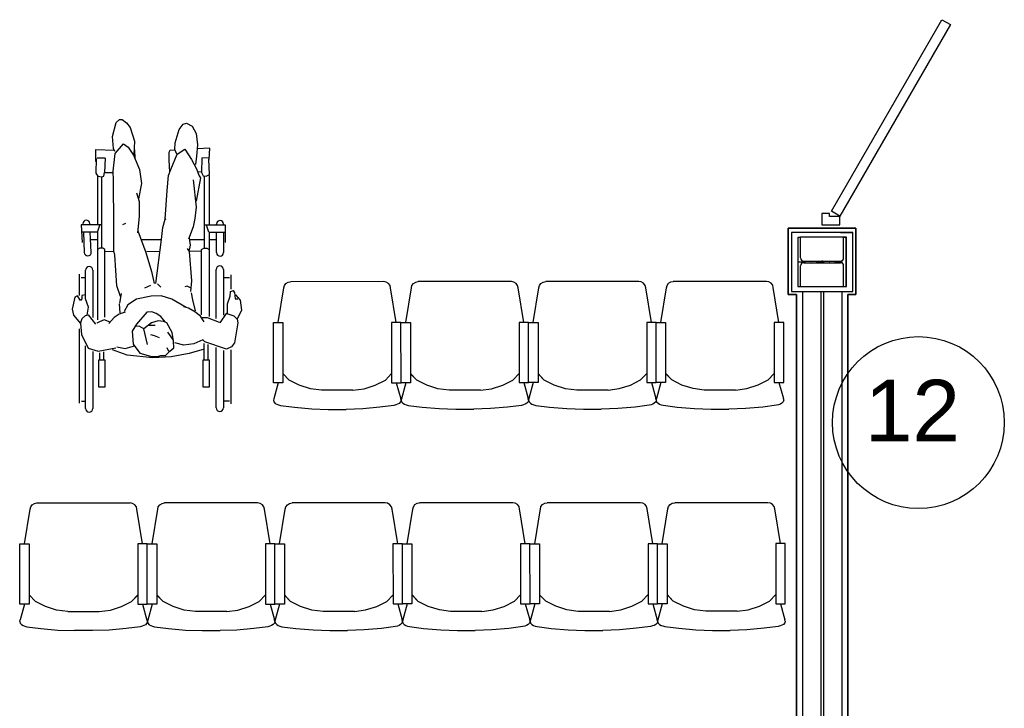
# Model space of a CAD drawing. Header units: millimetres. Extents: x -119471 to 297097, y -64331 to 65495.
# Tile 47 of 54: x 182506 to 186517, y -36454 to -33651. Entities that reach past the tile are written whole.
import ezdxf

# ---------------------------------------------------------------- set-up
doc = ezdxf.new("R2010")
doc.units = ezdxf.units.MM
doc.linetypes.add('GOST2.303 5', pattern=[75, 32.25, -21.5, 1.5, -19.75])
doc.styles.add('СГЕНЕРИР_СТИЛЬ_1', font='arial.ttf')

msp = doc.modelspace()

# ---------------------------------------------------------------- linework, layer by layer
at = {"color": 251, "linetype": 'Continuous', "true_color": 0x636466}
for p, q in [((182883, -34127.1), (182898.9, -34070.4)), ((182898.9, -34070.4), (182911.9, -34057.8)), ((182911.9, -34057.8), (182923, -34057.4)), ((182923, -34057.4), (182940.6, -34070.8)), ((182940.6, -34070.8), (182955.7, -34090.1)), ((182955.7, -34090.1), (182972.7, -34146.1)), ((183155.7, -34098.1), (183171, -34076.5)), ((183171, -34076.5), (183185.6, -34072.7)), ((183185.6, -34072.7), (183207.9, -34085.5)), ((183207.9, -34085.5), (183224.3, -34114.6)), ((182887.6, -34176), (182883, -34127.1)), ((183138.4, -34152.2), (183155.7, -34098.1)), ((183224.3, -34114.6), (183230.3, -34161)), ((182892.8, -34188.1), (182887.6, -34176)), ((182894.2, -34196), (182927.8, -34156.9)), ((182927.8, -34156.9), (182947.7, -34169.7)), ((182947.7, -34169.7), (182969.1, -34203.5)), ((182972.7, -34146.1), (182970, -34200.6)), ((183137.6, -34180.2), (183138.4, -34152.2)), ((183230.3, -34161), (183226.4, -34206.5)), ((183279.6, -34174.6), (183228.8, -34177.7)), ((183277.4, -34220.5), (183279.6, -34174.6)), ((182814.2, -34180.2), (182814.9, -34228.3)), ((182815.3, -34180), (182890.2, -34182)), ((182816.9, -34216), (182816.1, -34276.8)), ((182853.6, -34215.2), (182820.9, -34215.5)), ((182853.6, -34215.2), (182851.7, -34273.8)), ((182886.2, -34268), (182894.2, -34196)), ((182969.1, -34203.5), (182993.8, -34261.8)), ((182973.4, -34181.6), (182975.2, -34218.1)), ((183113.5, -34192.1), (183113, -34223.8)), ((183117.1, -34184.5), (183113.5, -34192.1)), ((183138.9, -34183.2), (183117.1, -34184.5)), ((183121.2, -34261.4), (183147.6, -34199.2)), ((183145.4, -34198.4), (183137.6, -34180.2)), ((183147.6, -34199.2), (183178.2, -34178.2)), ((183178.2, -34178.2), (183206, -34220.3)), ((183226.4, -34206.5), (183221.2, -34241)), ((183247.4, -34213.2), (183246.4, -34273.3)), ((183247.4, -34213.2), (183277.5, -34212.6)), ((183113, -34223.8), (183116.5, -34270.1)), ((183206, -34220.3), (183225, -34255.6)), ((183225, -34255.6), (183236.9, -34287.2)), ((183278.8, -34282.2), (183276.7, -34218.9)), ((182816.1, -34276.8), (182823.5, -34287.8)), ((182822.5, -34286.3), (182822.5, -34486.7)), ((182823.5, -34287.8), (182840.2, -34291.4)), ((182840.2, -34291.4), (182848.3, -34288.4)), ((182840.6, -34581.3), (182840.6, -34291.2)), ((182848.3, -34288.4), (182851.7, -34273.8)), ((182853, -34273.8), (182882.4, -34273)), ((182888.1, -34305.8), (182886.2, -34268)), ((182993.8, -34261.8), (183001.7, -34318.5)), ((183106, -34346.4), (183112, -34286.1)), ((183112, -34286.1), (183121.2, -34261.4)), ((183242, -34295.4), (183224.5, -34390.3)), ((183232.7, -34271.2), (183244.9, -34269.8)), ((183236.9, -34287.2), (183242, -34295.4)), ((183246.4, -34273.3), (183252.7, -34286.8)), ((183252.7, -34286.8), (183265, -34289)), ((183259, -34581.3), (183259, -34287.4)), ((183265, -34289), (183278.8, -34282.2)), ((183277.1, -34285.2), (183277.1, -34486.7)), ((182889.7, -34489.5), (182888.1, -34305.8)), ((183001.7, -34318.5), (182990.2, -34380.9)), ((183212.8, -34303.4), (183225.1, -34414.8)), ((182980.9, -34355.9), (182991.7, -34391.6)), ((183098.3, -34463.9), (183106, -34346.4)), ((182991.7, -34391.6), (182991.8, -34451.9)), ((183225.1, -34414.8), (183218.7, -34460.1)), ((182991.8, -34451.9), (182985, -34518.6)), ((182756.4, -34486.6), (182760.2, -34558.2)), ((182840.9, -34486.7), (182756.4, -34486.7)), ((182763.3, -34482.8), (182763.5, -34486.6)), ((182791.9, -34486.7), (182791.7, -34481.4)), ((182823, -34516.4), (182832.7, -34487.2)), ((182888.5, -34592.8), (182889.7, -34489.5)), ((182925.3, -34485.2), (182937.5, -34480)), ((183088.3, -34497.3), (183098.3, -34463.9)), ((183098.3, -34463.9), (183101.8, -34462)), ((183212.2, -34494.5), (183193.7, -34545.4)), ((183218.7, -34460.1), (183212.2, -34494.5)), ((183258.7, -34486.7), (183343.2, -34486.7)), ((183276.6, -34516.4), (183266.9, -34487.2)), ((183307.7, -34485.7), (183307.7, -34483.1)), ((183336.1, -34483.1), (183336.1, -34487)), ((183343.2, -34486.7), (183342.7, -34558.4)), ((182822.7, -34516.6), (182758, -34516.6)), ((182764.9, -34516.6), (182768.7, -34599.2)), ((182797.1, -34597.9), (182793.3, -34516.8)), ((182822.7, -34516.6), (182822.7, -34873.8)), ((182986.7, -34511.1), (183019.6, -34599.6)), ((183083.5, -34546.4), (183088.3, -34497.3)), ((183276.9, -34516.6), (183276.9, -34859.5)), ((183276.9, -34516.6), (183343, -34516.6)), ((183307.7, -34599.7), (183307.7, -34518.5)), ((183336.1, -34516.6), (183336.1, -34599.7)), ((185774.6, -34517.3), (185649.6, -34517.3)), ((185773.2, -34499.9), (185847.2, -34499.9)), ((185849.6, -34517.3), (185899.6, -34517.3)), ((182822.7, -34548.2), (182794.8, -34548.2)), ((182823.8, -34548.2), (182794.8, -34548.2)), ((183083.3, -34548.2), (183000.5, -34548.2)), ((183060.8, -34725.4), (183083.5, -34546.4)), ((183200.2, -34569.7), (183194.8, -34595.7)), ((183196, -34540.4), (183200.2, -34569.7)), ((183259, -34548.2), (183197.2, -34548.2)), ((183307.7, -34548.2), (183276.9, -34548.2)), ((185677.1, -34537.3), (185687.1, -34537.3)), ((185677.1, -34737.3), (185677.1, -34537.3)), ((185687.1, -34621.1), (185687.1, -34537.3)), ((185862.1, -34621.1), (185862.1, -34537.3)), ((185862.1, -34537.3), (185872.1, -34537.3)), ((185872.1, -34737.3), (185872.1, -34537.3)), ((182831.5, -34581.8), (182822.7, -34586.4)), ((182844, -34581.8), (182831.5, -34581.8)), ((182852.8, -34586.4), (182844, -34581.8)), ((182887.2, -34596.1), (182852.7, -34595.6)), ((182852.8, -34862.4), (182852.8, -34586.4)), ((182893.8, -34609.8), (182888.5, -34592.8)), ((182901.5, -34734.6), (182893.8, -34609.8)), ((183019.6, -34599.6), (183042.3, -34676.1)), ((183073.4, -34596), (183023.3, -34595.7)), ((183187.2, -34582.2), (183195.9, -34595.7)), ((183195.9, -34595.7), (183204.8, -34714.1)), ((183244.3, -34594), (183199.4, -34594.6)), ((183246.8, -34586.4), (183255.6, -34581.8)), ((183246.8, -34852.4), (183246.8, -34586.4)), ((183255.6, -34581.8), (183268.1, -34581.8)), ((183268.1, -34581.8), (183276.9, -34586.4)), ((185687.1, -34737.3), (185687.1, -34653.6)), ((185700.1, -34634.1), (185849.1, -34634.1)), ((185700.1, -34640.6), (185849.1, -34640.6)), ((185862.1, -34737.3), (185862.1, -34653.6)), ((182748.1, -34687.5), (182748.1, -34773.9)), ((182774.2, -34788.5), (182774.2, -34671.1)), ((182803.4, -34671.1), (182803.4, -34863.8)), ((183042.3, -34676.1), (183053.2, -34724.9)), ((183306.1, -34868.1), (183306.1, -34668)), ((183335.3, -34668), (183335.3, -34853.8)), ((183366, -34690.4), (183366, -34748.2)), ((182775, -34702.7), (182756.4, -34702.7)), ((182916.1, -34778.6), (182901.5, -34734.6)), ((183015.4, -34742.9), (183039.7, -34732.5)), ((183066.9, -34727), (183080.2, -34740.6)), ((183187.2, -34736.7), (183178.4, -34739.2)), ((183201.6, -34742.6), (183187.2, -34736.7)), ((183204.8, -34714.1), (183200.9, -34758.3)), ((183360.8, -34701.9), (183336.7, -34701.9)), ((183581.5, -34743.4), (183583.7, -34733.6)), ((183581.5, -34743.4), (183583.7, -34733.6)), ((183583.7, -34733.6), (183589.9, -34725.3)), ((183583.7, -34733.6), (183589.9, -34725.3)), ((183589.9, -34725.3), (183599.3, -34719.7)), ((183589.9, -34725.3), (183599.3, -34719.7)), ((183599.3, -34719.7), (183609.1, -34718)), ((183988.8, -34717.8), (183609.1, -34718)), ((183998.6, -34719.5), (183988.8, -34717.8)), ((184008, -34725.1), (183998.6, -34719.5)), ((184008, -34725), (183998.6, -34719.5)), ((184014.2, -34733.3), (184008, -34725)), ((184014.2, -34733.4), (184008, -34725.1)), ((184016.4, -34743.1), (184014.2, -34733.3)), ((184016.4, -34743.1), (184014.2, -34733.4)), ((184101.2, -34743.1), (184103.4, -34733.3)), ((184101.2, -34743.1), (184103.4, -34733.3)), ((184103.4, -34733.3), (184109.6, -34725)), ((184103.4, -34733.3), (184109.6, -34725)), ((184109.6, -34725), (184119, -34719.4)), ((184109.6, -34725), (184119, -34719.5)), ((184119, -34719.5), (184128.8, -34717.7)), ((184508.5, -34717.5), (184128.8, -34717.7)), ((184518.3, -34719.2), (184508.5, -34717.5)), ((184527.7, -34724.8), (184518.3, -34719.2)), ((184527.7, -34724.8), (184518.3, -34719.2)), ((184533.9, -34733.1), (184527.7, -34724.8)), ((184533.9, -34733.1), (184527.7, -34724.8)), ((184536.1, -34742.9), (184533.9, -34733.1)), ((184536.1, -34742.9), (184533.9, -34733.1)), ((184620.9, -34742.8), (184623.1, -34733)), ((184620.9, -34742.8), (184623.1, -34733)), ((184623.1, -34733), (184629.3, -34724.7)), ((184623.1, -34733), (184629.3, -34724.7)), ((184629.3, -34724.7), (184638.7, -34719.2)), ((184629.3, -34724.7), (184638.7, -34719.2)), ((184638.7, -34719.2), (184648.5, -34717.4)), ((185028.2, -34717.2), (184648.5, -34717.4)), ((185038, -34719), (185028.2, -34717.2)), ((185047.4, -34724.5), (185038, -34719)), ((185047.4, -34724.5), (185038, -34719)), ((185053.6, -34732.8), (185047.4, -34724.5)), ((185053.6, -34732.8), (185047.4, -34724.5)), ((185055.8, -34742.6), (185053.6, -34732.8)), ((185055.8, -34742.6), (185053.6, -34732.8)), ((185140.6, -34742.6), (185142.8, -34732.8)), ((185140.6, -34742.5), (185142.8, -34732.8)), ((185142.8, -34732.8), (185149.1, -34724.5)), ((185142.8, -34732.8), (185149.1, -34724.5)), ((185149.1, -34724.5), (185158.4, -34718.9)), ((185149.1, -34724.5), (185158.4, -34718.9)), ((185158.4, -34718.9), (185168.2, -34717.2)), ((185547.9, -34717), (185168.2, -34717.2)), ((185557.8, -34718.7), (185547.9, -34717)), ((185567.1, -34724.3), (185557.8, -34718.7)), ((185567.1, -34724.2), (185557.8, -34718.7)), ((185573.3, -34732.5), (185567.1, -34724.2)), ((185573.3, -34732.6), (185567.1, -34724.3)), ((185575.5, -34742.3), (185573.3, -34732.5)), ((185575.5, -34742.3), (185573.3, -34732.6)), ((185677.1, -34737.3), (185687.1, -34737.3)), ((185862.1, -34737.3), (185872.1, -34737.3)), ((182740.4, -34776), (182729.7, -34781.1)), ((182753, -34794.2), (182740.4, -34776)), ((182774, -34771), (182758.7, -34774.8)), ((182758.7, -34774.8), (182758.9, -34787.7)), ((182912.9, -34805.3), (182920.4, -34766)), ((183040.7, -34776.6), (182981.1, -34789.1)), ((183081.3, -34775.7), (183040.7, -34776.6)), ((183125.7, -34789.4), (183081.3, -34775.7)), ((183203.5, -34763.2), (183210, -34791.4)), ((183351.6, -34808.5), (183363.1, -34777.1)), ((183363.1, -34777.1), (183364.6, -34758.3)), ((183364.6, -34758.3), (183376.3, -34754.2)), ((183380.3, -34759.9), (183376.3, -34754.2)), ((183380.3, -34759.9), (183383.1, -34788)), ((183384.7, -34772.1), (183403.5, -34792.8)), ((183558.4, -34884.7), (183581.6, -34743.1)), ((184039.6, -34884.4), (184016.3, -34742.9)), ((184078.1, -34884.4), (184101.3, -34742.9)), ((184559.3, -34884.2), (184536.1, -34742.6)), ((184597.9, -34884.2), (184621, -34742.6)), ((185079, -34883.9), (185055.8, -34742.4)), ((185117.6, -34883.9), (185140.7, -34742.3)), ((185598.7, -34883.6), (185575.5, -34742.1)), ((185694.6, -34757.3), (185694.6, -37537.3)), ((185769.6, -34757.3), (185769.6, -37537.3)), ((185779.6, -34757.3), (185779.6, -37537.3)), ((185854.6, -34757.3), (185854.6, -37537.3)), ((182729.7, -34781.1), (182718.7, -34829.8)), ((182758.9, -34787.7), (182753, -34794.2)), ((182785.5, -34821.5), (182773.8, -34787.4)), ((182914.8, -34844.5), (182911.5, -34807.8)), ((182945.9, -34812), (182931.8, -34839.2)), ((182981.1, -34789.1), (182945.9, -34812)), ((183183.8, -34822.4), (183125.7, -34789.4)), ((183210, -34791.4), (183219.8, -34836.3)), ((183352.2, -34847.9), (183351.6, -34808.5)), ((183383.1, -34788), (183393.7, -34788.3)), ((183403.5, -34792.8), (183409.3, -34834.3)), ((182718.7, -34829.8), (182725, -34854.7)), ((182725, -34854.7), (182752.7, -34888.4)), ((182759.6, -34867.6), (182773.9, -34855.4)), ((182773.9, -34855.4), (182785.7, -34853.2)), ((182780.8, -34853.8), (182785.5, -34821.5)), ((182816.4, -34890.8), (182785.7, -34853.2)), ((182911.4, -34850.5), (182890.7, -34863.2)), ((182935.7, -34841.6), (182911.4, -34850.5)), ((183023.1, -34842.3), (182981.2, -34890.4)), ((183043.5, -34840.2), (183023.1, -34842.3)), ((183061.9, -34847.2), (183043.5, -34840.2)), ((183080.7, -34859), (183061.9, -34847.2)), ((183193.7, -34826), (183173.9, -34820.2)), ((183218.5, -34840.2), (183193.7, -34826)), ((183242.3, -34857.8), (183218.5, -34840.2)), ((183257.5, -34880.9), (183242.3, -34857.8)), ((183346.9, -34846.9), (183321, -34885.3)), ((183378.8, -34857.9), (183346.9, -34846.9)), ((183390.2, -34869.7), (183378.8, -34857.9)), ((183409.3, -34834.3), (183391.6, -34870.4)), ((182752.7, -34888.4), (182759.6, -34867.6)), ((182752.7, -34888.4), (182757.5, -34932.4)), ((182830.9, -34880.7), (182820.2, -34886.9)), ((182850.3, -34872.9), (182830.9, -34880.7)), ((182874, -34883.2), (182850.3, -34872.9)), ((182890.7, -34863.2), (182869.2, -34888.2)), ((182981.2, -34890.4), (182964.4, -34919.3)), ((183043.1, -34885.7), (183010.7, -34909.6)), ((183057, -34896.3), (183030.2, -34896.1)), ((183069.9, -34877.8), (183043.1, -34885.7)), ((183092, -34879.7), (183069.9, -34877.8)), ((183098, -34881.3), (183080.7, -34859)), ((183104.4, -34885.4), (183092, -34879.7)), ((183127.3, -34924.1), (183104.4, -34885.4)), ((183270.5, -34864.6), (183248.1, -34864.7)), ((183319.7, -34883.8), (183270.5, -34864.6)), ((183394.3, -34885), (183380.4, -34967.3)), ((183391.6, -34870.4), (183394.3, -34885)), ((182748.1, -34909.7), (182748.1, -35212.4)), ((182757.5, -34932.4), (182784.3, -34988.1)), ((182964.4, -34919.3), (182968, -34971.8)), ((182992.4, -34898.8), (182979.2, -34900.1)), ((183010.7, -34909.6), (182992.4, -34898.8)), ((183010.2, -34910.4), (183024.7, -34974.2)), ((183054.1, -34938), (183040.3, -34934)), ((183075.3, -34947.1), (183054.1, -34938)), ((183107.7, -34923.8), (183130.1, -34956.3)), ((183131.9, -34960.7), (183127.3, -34924.1)), ((182968, -34971.8), (182994.4, -35009.3)), ((183133.6, -34986.6), (183131.9, -34960.7)), ((183173.9, -34975.9), (183137, -34966.9)), ((183214.7, -34971.4), (183173.9, -34975.9)), ((183251.8, -34954.6), (183214.7, -34971.4)), ((183260.4, -34962.8), (183251.8, -34954.6)), ((183256.9, -35036.4), (183256.9, -34969.3)), ((183347.7, -34992.5), (183260.4, -34962.8)), ((183273.3, -35037.1), (183273.3, -34973.6)), ((183380.4, -34967.3), (183368.5, -34983.6)), ((182774.2, -35234.5), (182774.2, -34979.3)), ((182784.3, -34988.1), (182825.2, -35000.8)), ((182803.4, -35002.1), (182803.4, -35234.5)), ((182825.2, -35000.8), (182897.3, -34987)), ((182832.3, -35036.4), (182832.3, -35007.8)), ((182848.7, -35037.1), (182848.7, -35003.6)), ((182943.1, -35016.4), (182883.9, -34995.7)), ((182900.8, -34982.8), (182935.2, -34989.6)), ((182935.2, -34989.6), (182973.1, -34979)), ((183047.7, -35027.7), (182943.1, -35016.4)), ((182994.4, -35009.3), (183038.8, -35021.6)), ((183067.2, -35022.4), (183081.2, -35018.1)), ((183081.2, -35018.1), (183100, -35017.8)), ((183100, -35017.8), (183116.7, -35000.3)), ((183112.9, -35001.7), (183106.6, -34987.2)), ((183116.7, -35000.3), (183133.6, -34986.6)), ((183195.3, -35010.8), (183122.1, -35023.6)), ((183256.9, -34992.7), (183195.3, -35010.8)), ((183306.1, -35231.4), (183306.1, -34986.4)), ((183335.3, -34997.9), (183335.3, -35231.4)), ((183368.5, -34983.6), (183347.7, -34992.5)), ((183366, -34995), (183366, -35215.3)), ((182854.4, -35037.1), (182826.4, -35037.1)), ((182826.4, -35037.1), (182826.4, -35146.3)), ((182854.4, -35146.3), (182854.4, -35037.1)), ((183038.8, -35021.6), (183067.2, -35022.4)), ((183122.1, -35023.6), (183047.7, -35027.7)), ((183251, -35037.1), (183251, -35146.3)), ((183279, -35037.1), (183251, -35037.1)), ((183279, -35146.3), (183279, -35037.1)), ((182805.6, -35148.2), (182803.4, -35148.2)), ((182826.4, -35146.3), (182854.4, -35146.3)), ((183251, -35146.3), (183279, -35146.3)), ((182757.5, -35203.9), (182773.4, -35203.9)), ((183360.8, -35204.2), (183336.7, -35204.2)), ((182566, -35620.3), (182575.8, -35618.6)), ((182575.8, -35618.6), (182955.5, -35618.8)), ((182965.3, -35620.5), (182955.5, -35618.8)), ((183085.5, -35620.5), (183095.3, -35618.8)), ((183475, -35618.6), (183095.3, -35618.8)), ((183484.9, -35620.3), (183475, -35618.6)), ((183605.2, -35620.3), (183615.1, -35618.5)), ((183994.7, -35618.3), (183615.1, -35618.5)), ((184004.6, -35620.1), (183994.7, -35618.3)), ((184013.9, -35625.6), (184004.6, -35620)), ((184013.9, -35625.6), (184004.6, -35620.1)), ((184115.6, -35625.5), (184124.9, -35620)), ((184115.6, -35625.5), (184124.9, -35620)), ((184124.9, -35620), (184134.8, -35618.2)), ((184514.4, -35618), (184134.8, -35618.2)), ((184524.3, -35619.8), (184514.4, -35618)), ((184533.6, -35625.3), (184524.3, -35619.8)), ((184533.6, -35625.3), (184524.3, -35619.8)), ((184635.3, -35625.3), (184644.6, -35619.7)), ((184635.3, -35625.3), (184644.6, -35619.7)), ((184644.6, -35619.7), (184654.5, -35618)), ((185034.1, -35617.8), (184654.5, -35618)), ((185044, -35619.5), (185034.1, -35617.8)), ((185053.3, -35625.1), (185044, -35619.5)), ((185053.3, -35625), (185044, -35619.5)), ((185155, -35625), (185164.3, -35619.4)), ((185155, -35625), (185164.3, -35619.5)), ((185164.3, -35619.5), (185174.2, -35617.7)), ((185553.8, -35617.5), (185174.2, -35617.7)), ((185563.7, -35619.2), (185553.8, -35617.5)), ((185573, -35624.8), (185563.7, -35619.2)), ((185573, -35624.8), (185563.7, -35619.2)), ((182525, -35785.3), (182548.2, -35643.7)), ((182548.2, -35643.9), (182550.4, -35634.1)), ((182548.2, -35643.9), (182550.4, -35634.2)), ((182550.4, -35634.1), (182556.6, -35625.8)), ((182550.4, -35634.2), (182556.6, -35625.9)), ((182556.6, -35625.9), (182566, -35620.3)), ((182556.6, -35625.8), (182566, -35620.3)), ((182974.7, -35626.1), (182965.3, -35620.5)), ((182974.7, -35626.1), (182965.3, -35620.5)), ((182980.9, -35634.4), (182974.7, -35626.1)), ((182980.9, -35634.4), (182974.7, -35626.1)), ((182983.1, -35644.2), (182980.9, -35634.4)), ((182983.1, -35644.2), (182980.9, -35634.4)), ((183006.1, -35785.5), (182983, -35643.9)), ((183044.7, -35785.5), (183067.8, -35643.9)), ((183067.7, -35644.2), (183069.9, -35634.4)), ((183067.7, -35644.2), (183069.9, -35634.4)), ((183069.9, -35634.4), (183076.2, -35626.1)), ((183069.9, -35634.4), (183076.2, -35626.1)), ((183076.2, -35626.1), (183085.5, -35620.5)), ((183076.2, -35626.1), (183085.5, -35620.5)), ((183494.2, -35625.9), (183484.9, -35620.3)), ((183494.2, -35625.8), (183484.9, -35620.3)), ((183500.4, -35634.1), (183494.2, -35625.8)), ((183500.4, -35634.2), (183494.2, -35625.9)), ((183502.6, -35643.9), (183500.4, -35634.1)), ((183502.6, -35643.9), (183500.4, -35634.2)), ((183525.9, -35785.3), (183502.6, -35643.7)), ((183564.4, -35785.2), (183587.5, -35643.7)), ((183587.5, -35643.9), (183589.6, -35634.1)), ((183587.5, -35643.9), (183589.6, -35634.1)), ((183589.6, -35634.1), (183595.9, -35625.8)), ((183589.6, -35634.1), (183595.9, -35625.8)), ((183595.9, -35625.8), (183605.2, -35620.2)), ((183595.9, -35625.8), (183605.2, -35620.3)), ((184020.2, -35633.9), (184013.9, -35625.6)), ((184020.2, -35633.9), (184013.9, -35625.6)), ((184022.3, -35643.7), (184020.2, -35633.9)), ((184022.3, -35643.7), (184020.2, -35633.9)), ((184045.6, -35785), (184022.3, -35643.4)), ((184084.1, -35785), (184107.2, -35643.4)), ((184107.2, -35643.6), (184109.4, -35633.8)), ((184107.2, -35643.6), (184109.4, -35633.8)), ((184109.4, -35633.8), (184115.6, -35625.5)), ((184109.4, -35633.8), (184115.6, -35625.5)), ((184539.9, -35633.6), (184533.6, -35625.3)), ((184539.9, -35633.6), (184533.6, -35625.3)), ((184542.1, -35643.4), (184539.9, -35633.6)), ((184542.1, -35643.4), (184539.9, -35633.6)), ((184565.3, -35784.7), (184542, -35643.2)), ((184603.8, -35784.7), (184626.9, -35643.1)), ((184626.9, -35643.4), (184629.1, -35633.6)), ((184626.9, -35643.4), (184629.1, -35633.6)), ((184629.1, -35633.6), (184635.3, -35625.3)), ((184629.1, -35633.6), (184635.3, -35625.3)), ((185059.6, -35633.3), (185053.3, -35625)), ((185059.6, -35633.4), (185053.3, -35625.1)), ((185061.8, -35643.1), (185059.6, -35633.3)), ((185061.8, -35643.1), (185059.6, -35633.4)), ((185085, -35784.4), (185061.7, -35642.9)), ((185123.5, -35784.4), (185146.6, -35642.9)), ((185146.6, -35643.1), (185148.8, -35633.3)), ((185146.6, -35643.1), (185148.8, -35633.3)), ((185148.8, -35633.3), (185155, -35625)), ((185148.8, -35633.3), (185155, -35625)), ((185579.3, -35633.1), (185573, -35624.8)), ((185579.3, -35633.1), (185573, -35624.8)), ((185581.5, -35642.9), (185579.3, -35633.1)), ((185581.5, -35642.9), (185579.3, -35633.1)), ((185604.7, -35784.2), (185581.4, -35642.6))]:
    msp.add_line(p, q, dxfattribs=at)
at = {"color": 251, "linetype": 'Continuous', "lineweight": 35, "true_color": 0x636466}
for p, q in [((185636.6, -34499.9), (185636.6, -34769.8)), ((185636.6, -34499.9), (185912.6, -34499.9)), ((185912.6, -34499.9), (185912.6, -34769.8)), ((185669.6, -34769.8), (185636.6, -34769.8)), ((185669.6, -34769.8), (185669.6, -37499.9)), ((185879.6, -34769.8), (185879.6, -37487.3)), ((185879.6, -34769.8), (185912.6, -34769.8))]:
    msp.add_line(p, q, dxfattribs=at)
at = {"color": 251, "linetype": 'GOST2.303 5', "true_color": 0x636466}
for p, q in [((185675.1, -34637.3), (185874.1, -34637.3)), ((185774.6, -34632.1), (185774.6, -34642.6))]:
    msp.add_line(p, q, dxfattribs=at)
at = {"color": 251, "true_color": 0x636466}
for p, q in [((183603.1, -35118.8), (183577.8, -35092.2)), ((183603.1, -35118.8), (183579.8, -35094.2)), ((183995.2, -35118.6), (184020.5, -35091.9)), ((184122.8, -35118.5), (184097.5, -35091.9)), ((184122.8, -35118.5), (184099.5, -35094)), ((184514.9, -35118.3), (184540.2, -35091.7)), ((184642.6, -35118.3), (184617.2, -35091.6)), ((184642.6, -35118.3), (184619.2, -35093.7)), ((185034.6, -35118), (185059.9, -35091.4)), ((185162.3, -35118), (185136.9, -35091.3)), ((185162.3, -35118), (185138.9, -35093.4)), ((185554.3, -35117.8), (185579.6, -35091.1)), ((183558.6, -35129.4), (183540.7, -35194.5)), ((183644.1, -35139.4), (183603.1, -35118.8)), ((183644.1, -35139.4), (183603.1, -35118.8)), ((183954.2, -35139.2), (183995.2, -35118.6)), ((184039.7, -35129.2), (184057.7, -35194.2)), ((184078.3, -35129.2), (184060.4, -35194.2)), ((184163.8, -35139.1), (184122.8, -35118.5)), ((184163.8, -35139.1), (184122.8, -35118.5)), ((184473.9, -35138.9), (184514.9, -35118.3)), ((184559.5, -35128.9), (184577.4, -35194)), ((184598, -35128.9), (184580.1, -35194)), ((184683.5, -35138.8), (184642.6, -35118.3)), ((184683.5, -35138.8), (184642.6, -35118.3)), ((184948, -35153.2), (184993.6, -35138.7)), ((184993.6, -35138.7), (185034.6, -35118)), ((185079.2, -35128.7), (185097.1, -35193.7)), ((185117.7, -35128.6), (185099.8, -35193.7)), ((185203.2, -35138.6), (185162.3, -35118)), ((185203.2, -35138.6), (185162.3, -35118)), ((185248.8, -35153.1), (185203.2, -35138.6)), ((185467.7, -35153), (185513.4, -35138.4)), ((185513.4, -35138.4), (185554.3, -35117.8)), ((185598.9, -35128.4), (185616.9, -35193.4)), ((183689.7, -35153.9), (183644.1, -35139.4)), ((183735.3, -35159.9), (183689.7, -35153.9)), ((183863, -35159.8), (183735.3, -35159.9)), ((183863, -35159.8), (183908.6, -35153.8)), ((183908.6, -35153.8), (183954.2, -35139.2)), ((184209.4, -35153.6), (184163.8, -35139.1)), ((184255, -35159.6), (184209.4, -35153.6)), ((184382.7, -35159.6), (184255, -35159.6)), ((184382.7, -35159.6), (184428.3, -35153.5)), ((184428.3, -35153.5), (184473.9, -35138.9)), ((184729.1, -35153.4), (184683.5, -35138.8)), ((184774.8, -35159.4), (184729.1, -35153.4)), ((184902.4, -35159.3), (184774.8, -35159.4)), ((184902.4, -35159.3), (184948, -35153.2)), ((185294.5, -35159.1), (185248.8, -35153.1)), ((185422.1, -35159), (185294.5, -35159.1)), ((185422.1, -35159), (185467.7, -35153)), ((183540.7, -35194.5), (183539.3, -35200.2)), ((183539.3, -35200.2), (183541.4, -35207.5)), ((183541.4, -35207.5), (183546.9, -35213.3)), ((183546.9, -35213.3), (183553.1, -35217)), ((183553.1, -35217), (183560.1, -35219.7)), ((184045.3, -35216.8), (184038.3, -35219.4)), ((184051.5, -35213.1), (184045.3, -35216.8)), ((184057, -35207.3), (184051.5, -35213.1)), ((184059, -35199.9), (184057, -35207.3)), ((184059, -35199.9), (184057.7, -35194.2)), ((184060.4, -35194.2), (184059, -35199.9)), ((184059, -35199.9), (184061.1, -35207.3)), ((184061.1, -35207.3), (184066.6, -35213)), ((184066.6, -35213), (184072.8, -35216.8)), ((184072.8, -35216.8), (184079.8, -35219.4)), ((184565, -35216.5), (184558, -35219.2)), ((184571.2, -35212.8), (184565, -35216.5)), ((184576.7, -35207), (184571.2, -35212.8)), ((184578.8, -35199.7), (184576.7, -35207)), ((184578.8, -35199.7), (184577.4, -35194)), ((184580.1, -35194), (184578.8, -35199.7)), ((184578.8, -35199.7), (184580.8, -35207)), ((184580.8, -35207), (184586.3, -35212.8)), ((184586.3, -35212.8), (184592.6, -35216.5)), ((184592.6, -35216.5), (184599.5, -35219.2)), ((185077.7, -35218.9), (185069.6, -35221.2)), ((185084.7, -35216.2), (185077.7, -35218.9)), ((185090.9, -35212.5), (185084.7, -35216.2)), ((185096.5, -35206.7), (185090.9, -35212.5)), ((185098.5, -35199.4), (185096.5, -35206.7)), ((185098.5, -35199.4), (185097.1, -35193.7)), ((185099.8, -35193.7), (185098.5, -35199.4)), ((185098.5, -35199.4), (185100.5, -35206.7)), ((185100.5, -35206.7), (185106, -35212.5)), ((185106, -35212.5), (185112.3, -35216.2)), ((185112.3, -35216.2), (185119.2, -35218.9)), ((185119.2, -35218.9), (185127.3, -35221.1)), ((185597.4, -35218.6), (185589.3, -35220.9)), ((185604.4, -35216), (185597.4, -35218.6)), ((185610.6, -35212.2), (185604.4, -35216)), ((185616.2, -35206.5), (185610.6, -35212.2)), ((185618.2, -35199.1), (185616.2, -35206.5)), ((185618.2, -35199.1), (185616.9, -35193.4)), ((183560.1, -35219.7), (183568.2, -35221.9)), ((183568.2, -35221.9), (183625.1, -35229.1)), ((183625.1, -35229.1), (183695.1, -35235.1)), ((183625.1, -35229.1), (183695.1, -35235.1)), ((183695.1, -35235.1), (183762.9, -35237.6)), ((183762.9, -35237.6), (183835.6, -35237.6)), ((183903.4, -35235), (183835.6, -35237.6)), ((183973.3, -35228.9), (183903.4, -35235)), ((184030.2, -35221.7), (183973.3, -35228.9)), ((184038.3, -35219.4), (184030.2, -35221.7)), ((184079.8, -35219.4), (184087.9, -35221.7)), ((184087.9, -35221.7), (184144.8, -35228.8)), ((184144.8, -35228.8), (184214.8, -35234.8)), ((184144.8, -35228.8), (184214.8, -35234.8)), ((184214.8, -35234.8), (184282.6, -35237.3)), ((184282.6, -35237.3), (184355.3, -35237.3)), ((184423.1, -35234.7), (184355.3, -35237.3)), ((184493, -35228.6), (184423.1, -35234.7)), ((184549.9, -35221.4), (184493, -35228.6)), ((184558, -35219.2), (184549.9, -35221.4)), ((184599.5, -35219.2), (184607.6, -35221.4)), ((184607.6, -35221.4), (184664.6, -35228.5)), ((184664.6, -35228.5), (184734.5, -35234.5)), ((184664.6, -35228.6), (184734.5, -35234.6)), ((184734.5, -35234.5), (184802.3, -35237.1)), ((184802.3, -35237.1), (184875, -35237)), ((184942.8, -35234.4), (184875, -35237)), ((185012.7, -35228.4), (184942.8, -35234.4)), ((185069.6, -35221.2), (185012.7, -35228.4)), ((185127.3, -35221.1), (185184.3, -35228.3)), ((185184.3, -35228.3), (185254.2, -35234.3)), ((185184.3, -35228.3), (185254.2, -35234.3)), ((185254.2, -35234.3), (185322, -35236.8)), ((185322, -35236.8), (185394.7, -35236.8)), ((185462.5, -35234.2), (185394.7, -35236.8)), ((185532.4, -35228.1), (185462.5, -35234.2)), ((185589.3, -35220.9), (185532.4, -35228.1)), ((182569.4, -36019.4), (182544.1, -35992.7)), ((182610.4, -36040), (182569.4, -36019.4)), ((182920.5, -36040.2), (182961.4, -36019.6)), ((182920.5, -36040.2), (182961.4, -36019.6)), ((182961.4, -36019.6), (182986.8, -35993)), ((182961.4, -36019.6), (182984.8, -35995)), ((183089.4, -36019.6), (183064, -35993)), ((183089.4, -36019.6), (183066, -35995)), ((183130.3, -36040.2), (183089.4, -36019.6)), ((183130.3, -36040.2), (183089.4, -36019.6)), ((183440.5, -36040), (183481.4, -36019.4)), ((183481.4, -36019.4), (183506.7, -35992.7)), ((183609.1, -36019.3), (183583.8, -35992.7)), ((183609.1, -36019.3), (183585.7, -35994.8)), ((183650, -36039.9), (183609.1, -36019.3)), ((183650, -36039.9), (183609.1, -36019.3)), ((183960.2, -36039.8), (184001.1, -36019.1)), ((184001.1, -36019.1), (184026.4, -35992.5)), ((184128.8, -36019.1), (184103.5, -35992.4)), ((184128.8, -36019.1), (184105.4, -35994.5)), ((184169.8, -36039.6), (184128.8, -36019.1)), ((184169.8, -36039.6), (184128.8, -36019.1)), ((184479.9, -36039.5), (184520.8, -36018.9)), ((184520.8, -36018.9), (184546.1, -35992.2)), ((184648.5, -36018.8), (184623.2, -35992.2)), ((184648.5, -36018.8), (184625.2, -35994.2)), ((184689.5, -36039.4), (184648.5, -36018.8)), ((184689.5, -36039.4), (184648.5, -36018.8)), ((184999.6, -36039.2), (185040.5, -36018.6)), ((185040.5, -36018.6), (185065.8, -35991.9)), ((185168.2, -36018.5), (185142.9, -35991.9)), ((185168.2, -36018.5), (185144.9, -35994)), ((185209.2, -36039.1), (185168.2, -36018.5)), ((185209.2, -36039.1), (185168.2, -36018.5)), ((185519.3, -36038.9), (185560.2, -36018.3)), ((185560.2, -36018.3), (185585.5, -35991.7)), ((182524.8, -36030), (182506.9, -36095)), ((182656, -36054.6), (182610.4, -36040)), ((182701.6, -36060.6), (182656, -36054.6)), ((182701.6, -36060.6), (182829.2, -36060.7)), ((182829.2, -36060.7), (182874.9, -36054.7)), ((182874.9, -36054.7), (182920.5, -36040.2)), ((183006, -36030.2), (183023.9, -36095.3)), ((183044.8, -36030.2), (183026.9, -36095.3)), ((183175.9, -36054.7), (183130.3, -36040.2)), ((183221.6, -36060.7), (183175.9, -36054.7)), ((183349.2, -36060.6), (183221.6, -36060.7)), ((183349.2, -36060.6), (183394.9, -36054.6)), ((183394.9, -36054.6), (183440.5, -36040)), ((183526, -36030), (183544, -36095)), ((183564.5, -36030), (183546.6, -36095)), ((183695.7, -36054.4), (183650, -36039.9)), ((183741.3, -36060.4), (183695.7, -36054.4)), ((183868.9, -36060.4), (183741.3, -36060.4)), ((183868.9, -36060.4), (183914.6, -36054.3)), ((183914.6, -36054.3), (183960.2, -36039.8)), ((184045.7, -36029.7), (184063.7, -36094.8)), ((184084.2, -36029.7), (184066.3, -36094.8)), ((184215.4, -36054.2), (184169.8, -36039.6)), ((184261, -36060.2), (184215.4, -36054.2)), ((184388.7, -36060.1), (184261, -36060.2)), ((184388.7, -36060.1), (184434.3, -36054)), ((184434.3, -36054), (184479.9, -36039.5)), ((184565.4, -36029.5), (184583.4, -36094.5)), ((184603.9, -36029.4), (184586, -36094.5)), ((184735.1, -36053.9), (184689.5, -36039.4)), ((184780.7, -36059.9), (184735.1, -36053.9)), ((184908.4, -36059.8), (184780.7, -36059.9)), ((184908.4, -36059.8), (184954, -36053.8)), ((184954, -36053.8), (184999.6, -36039.2)), ((185085.1, -36029.2), (185103.1, -36094.2)), ((185123.6, -36029.2), (185105.7, -36094.2)), ((185254.8, -36053.6), (185209.2, -36039.1)), ((185300.4, -36059.6), (185254.8, -36053.6)), ((185428.1, -36059.6), (185300.4, -36059.6)), ((185428.1, -36059.6), (185473.7, -36053.5)), ((185473.7, -36053.5), (185519.3, -36038.9)), ((185604.8, -36028.9), (185622.8, -36094)), ((182505.5, -36100.7), (182506.9, -36095)), ((182505.5, -36100.7), (182507.5, -36108.1)), ((183025.2, -36101), (183023.2, -36108.3)), ((183023.9, -36095.3), (183025.2, -36101)), ((183026.9, -36095.3), (183025.6, -36101)), ((183025.6, -36101), (183027.6, -36108.3)), ((183545.3, -36100.7), (183543.3, -36108.1)), ((183545.3, -36100.7), (183544, -36095)), ((183546.6, -36095), (183545.3, -36100.7)), ((183545.3, -36100.7), (183547.3, -36108.1)), ((184065, -36100.5), (184063, -36107.8)), ((184065, -36100.5), (184063.7, -36094.8)), ((184066.3, -36094.8), (184065, -36100.5)), ((184065, -36100.5), (184067, -36107.8)), ((184584.7, -36100.2), (184582.7, -36107.5)), ((184584.7, -36100.2), (184583.4, -36094.5)), ((184586, -36094.5), (184584.7, -36100.2)), ((184584.7, -36100.2), (184586.7, -36107.5)), ((185104.4, -36099.9), (185102.4, -36107.3)), ((185104.4, -36099.9), (185103.1, -36094.2)), ((185105.7, -36094.2), (185104.4, -36099.9)), ((185104.4, -36099.9), (185106.4, -36107.3)), ((185624.1, -36099.7), (185622.1, -36107)), ((185624.1, -36099.7), (185622.8, -36094)), ((182507.5, -36108.1), (182513.1, -36113.9)), ((182513.1, -36113.9), (182519.3, -36117.6)), ((182519.3, -36117.6), (182526.3, -36120.2)), ((182526.3, -36120.2), (182534.4, -36122.5)), ((182534.4, -36122.5), (182591.3, -36129.7)), ((182591.3, -36129.7), (182661.2, -36135.8)), ((182661.2, -36135.8), (182729, -36138.4)), ((182801.7, -36138.4), (182729, -36138.4)), ((182869.5, -36135.9), (182801.7, -36138.4)), ((182939.4, -36129.9), (182869.5, -36135.9)), ((182939.4, -36129.9), (182869.5, -36135.9)), ((182996.4, -36122.8), (182939.4, -36129.9)), ((183004.5, -36120.5), (182996.4, -36122.8)), ((183011.4, -36117.8), (183004.5, -36120.5)), ((183017.7, -36114.1), (183011.4, -36117.8)), ((183023.2, -36108.3), (183017.7, -36114.1)), ((183027.6, -36108.3), (183033.1, -36114.1)), ((183033.1, -36114.1), (183039.4, -36117.8)), ((183039.4, -36117.8), (183046.3, -36120.5)), ((183046.3, -36120.5), (183054.4, -36122.8)), ((183054.4, -36122.8), (183111.4, -36129.9)), ((183111.4, -36129.9), (183181.3, -36135.9)), ((183111.4, -36129.9), (183181.3, -36135.9)), ((183181.3, -36135.9), (183249.1, -36138.4)), ((183249.1, -36138.4), (183321.8, -36138.4)), ((183389.6, -36135.8), (183321.8, -36138.4)), ((183459.5, -36129.7), (183389.6, -36135.8)), ((183516.4, -36122.5), (183459.5, -36129.7)), ((183524.5, -36120.2), (183516.4, -36122.5)), ((183531.5, -36117.6), (183524.5, -36120.2)), ((183537.7, -36113.9), (183531.5, -36117.6)), ((183543.3, -36108.1), (183537.7, -36113.9)), ((183547.3, -36108.1), (183552.8, -36113.9)), ((183552.8, -36113.9), (183559.1, -36117.6)), ((183559.1, -36117.6), (183566, -36120.2)), ((183566, -36120.2), (183574.1, -36122.5)), ((183574.1, -36122.5), (183631.1, -36129.6)), ((183631.1, -36129.6), (183701, -36135.6)), ((183631.1, -36129.6), (183701, -36135.6)), ((183701, -36135.6), (183768.8, -36138.1)), ((183768.8, -36138.1), (183841.5, -36138.1)), ((183909.3, -36135.5), (183841.5, -36138.1)), ((183979.2, -36129.4), (183909.3, -36135.5)), ((184036.1, -36122.2), (183979.2, -36129.4)), ((184044.3, -36120), (184036.1, -36122.2)), ((184051.2, -36117.3), (184044.3, -36120)), ((184057.5, -36113.6), (184051.2, -36117.3)), ((184063, -36107.8), (184057.5, -36113.6)), ((184067, -36107.8), (184072.5, -36113.6)), ((184072.5, -36113.6), (184078.8, -36117.3)), ((184078.8, -36117.3), (184085.7, -36120)), ((184085.7, -36120), (184093.9, -36122.2)), ((184093.9, -36122.2), (184150.8, -36129.4)), ((184150.8, -36129.4), (184220.7, -36135.4)), ((184150.8, -36129.4), (184220.7, -36135.3)), ((184220.7, -36135.3), (184288.5, -36137.9)), ((184288.5, -36137.9), (184361.2, -36137.8)), ((184429, -36135.2), (184361.2, -36137.8)), ((184498.9, -36129.2), (184429, -36135.2)), ((184555.9, -36122), (184498.9, -36129.2)), ((184564, -36119.7), (184555.9, -36122)), ((184570.9, -36117), (184564, -36119.7)), ((184577.2, -36113.3), (184570.9, -36117)), ((184582.7, -36107.5), (184577.2, -36113.3)), ((184586.7, -36107.5), (184592.3, -36113.3)), ((184592.3, -36113.3), (184598.5, -36117)), ((184598.5, -36117), (184605.5, -36119.7)), ((184605.5, -36119.7), (184613.6, -36121.9)), ((184613.6, -36121.9), (184670.5, -36129.1)), ((184670.5, -36129.1), (184740.4, -36135.1)), ((184670.5, -36129.1), (184740.4, -36135.1)), ((184740.4, -36135.1), (184808.2, -36137.6)), ((184808.2, -36137.6), (184880.9, -36137.6)), ((184948.7, -36135), (184880.9, -36137.6)), ((185018.6, -36128.9), (184948.7, -36135)), ((185075.6, -36121.7), (185018.6, -36128.9)), ((185083.7, -36119.4), (185075.6, -36121.7)), ((185090.6, -36116.8), (185083.7, -36119.4)), ((185096.9, -36113.1), (185090.6, -36116.8)), ((185102.4, -36107.3), (185096.9, -36113.1)), ((185106.4, -36107.3), (185112, -36113)), ((185112, -36113), (185118.2, -36116.8)), ((185118.2, -36116.8), (185125.2, -36119.4)), ((185125.2, -36119.4), (185133.3, -36121.7)), ((185133.3, -36121.7), (185190.2, -36128.8)), ((185190.2, -36128.8), (185260.1, -36134.8)), ((185190.2, -36128.8), (185260.1, -36134.8)), ((185260.1, -36134.8), (185327.9, -36137.3)), ((185327.9, -36137.3), (185400.6, -36137.3)), ((185468.4, -36134.7), (185400.6, -36137.3)), ((185538.4, -36128.6), (185468.4, -36134.7)), ((185595.3, -36121.4), (185538.4, -36128.6)), ((185603.4, -36119.2), (185595.3, -36121.4)), ((185610.3, -36116.5), (185603.4, -36119.2)), ((185616.6, -36112.8), (185610.3, -36116.5)), ((185622.1, -36107), (185616.6, -36112.8))]:
    msp.add_line(p, q, dxfattribs=at)
at = {"color": 251, "linetype": 'Continuous', "true_color": 0x636466, "flags": 128}
for points in [[(185812.6, -34430.9), (186262.6, -33651.5), (186297.2, -33671.5), (185847.2, -34450.9)], [(185773.2, -34485.9), (185847.2, -34485.9), (185847.2, -34452.9), (185805.2, -34452.9), (185805.2, -34440.9), (185773.2, -34440.9)], [(185899.6, -34517.3), (185649.6, -34517.3), (185649.6, -34757.3), (185899.6, -34757.3)]]:
    msp.add_lwpolyline(points, close=True, dxfattribs=at)
msp.add_lwpolyline([(185675.6, -34737.3), (185873.6, -34737.3), (185873.6, -34537.3), (185685.1, -34537.3)], dxfattribs=at)
at = {"color": 251, "true_color": 0x636466, "flags": 128}
for points in [[(183539.2, -34884.7), (183577.7, -34884.7), (183577.8, -35129.4), (183539.3, -35129.4)], [(184058.9, -34884.4), (184020.3, -34884.5), (184020.5, -35129.2), (184059, -35129.2)], [(184058.9, -34884.4), (184097.4, -34884.4), (184097.5, -35129.2), (184059, -35129.2)], [(184578.6, -34884.2), (184540.1, -34884.2), (184540.2, -35128.9), (184578.7, -35128.9)], [(184578.6, -34884.2), (184617.1, -34884.2), (184617.3, -35128.9), (184578.7, -35128.9)], [(185098.3, -34883.9), (185059.8, -34883.9), (185059.9, -35128.7), (185098.4, -35128.6)], [(185098.3, -34883.9), (185136.8, -34883.9), (185137, -35128.6), (185098.4, -35128.6)], [(185618, -34883.6), (185579.5, -34883.7), (185579.6, -35128.4), (185618.1, -35128.4)], [(182505.7, -35785.2), (182544.2, -35785.3), (182544.1, -36030), (182505.6, -36030)], [(183025.4, -35785.5), (182986.9, -35785.5), (182986.7, -36030.2), (183025.3, -36030.2)], [(183025.4, -35785.5), (183063.9, -35785.5), (183064.1, -36030.2), (183025.5, -36030.2)], [(183545.1, -35785.2), (183506.6, -35785.3), (183506.7, -36030), (183545.2, -36030)], [(183545.1, -35785.2), (183583.7, -35785.2), (183583.8, -36030), (183545.2, -36030)], [(184064.8, -35785), (184026.3, -35785), (184026.4, -36029.7), (184065, -36029.7)], [(184064.8, -35785), (184103.4, -35785), (184103.5, -36029.7), (184065, -36029.7)], [(184584.5, -35784.7), (184546, -35784.7), (184546.1, -36029.5), (184584.7, -36029.4)], [(184584.5, -35784.7), (184623.1, -35784.7), (184623.2, -36029.4), (184584.7, -36029.4)], [(185104.3, -35784.4), (185065.7, -35784.5), (185065.8, -36029.2), (185104.4, -36029.2)], [(185104.3, -35784.4), (185142.8, -35784.4), (185142.9, -36029.2), (185104.4, -36029.2)], [(185624, -35784.2), (185585.4, -35784.2), (185585.6, -36028.9), (185624.1, -36028.9)]]:
    msp.add_lwpolyline(points, close=True, dxfattribs=at)
at = {"color": 251, "linetype": 'Continuous', "true_color": 0x636466}
msp.add_circle((186166.8, -35291.5), 350, dxfattribs=at)
for centre, radius, start, end in [((182777.5, -34482.1), 14.2, 2.6629, 182.6629), ((183321.9, -34483.1), 14.2, 0, 180), ((182782.9, -34598.6), 14.2, 182.6629, 2.6629), ((183321.9, -34599.7), 14.2, 180, 0), ((182788.8, -34671.1), 14.6, 0, 180), ((183320.7, -34668), 14.6, 0, 180), ((185700.1, -34621.1), 13, 180, 270), ((185700.1, -34653.6), 13, 90, 180), ((185849.1, -34621.1), 13, 270, 0), ((185849.1, -34653.6), 13, 0, 90), ((182788.8, -35234.5), 14.6, 180, 0), ((183320.7, -35231.4), 14.6, 180, 0)]:
    msp.add_arc(centre, radius, start, end, dxfattribs=at)

# ---------------------------------------------------------------- texts
at = {"color": 251, "linetype": 'Continuous', "true_color": 0x636466, "insert": (185948.2, -35367.4), "char_height": 250, "attachment_point": 7, "style": 'СГЕНЕРИР_СТИЛЬ_1'}
msp.add_mtext('\\A1;{\\fArial|b0|i0|c204|p38;12}', dxfattribs=at)

doc.saveas('drawing.dxf')
